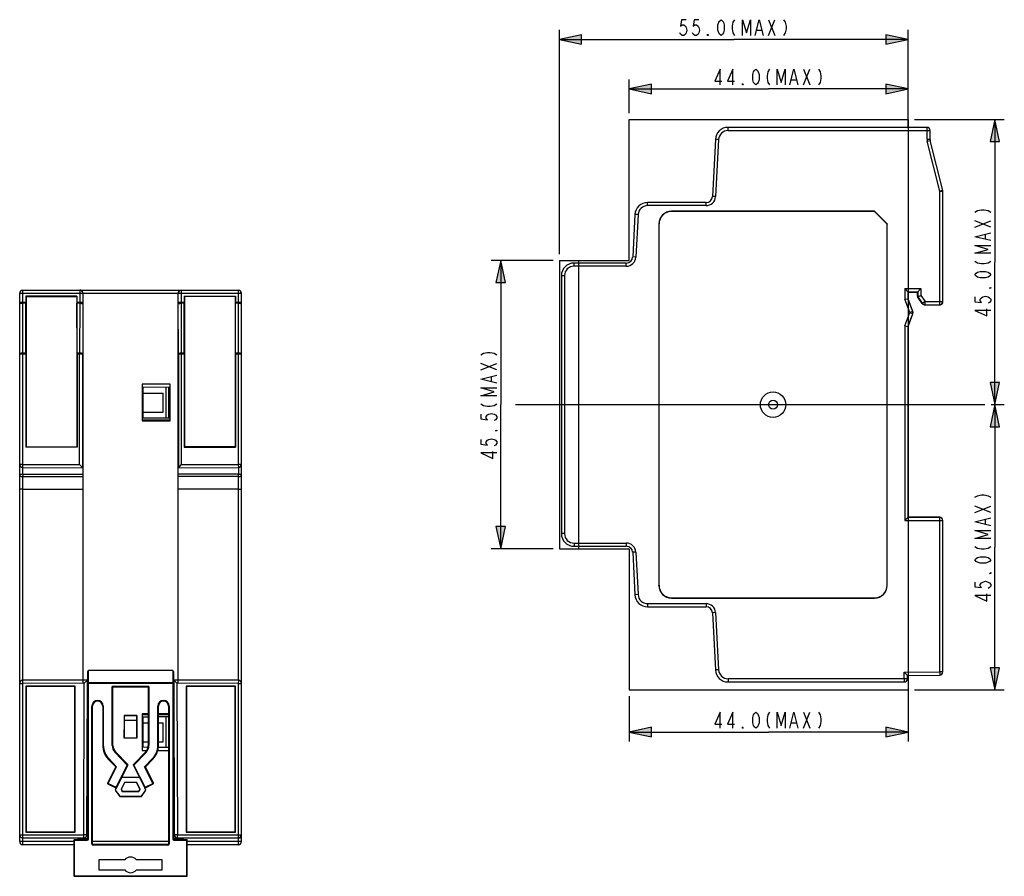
# Model space of a CAD drawing. Header units: millimetres. Extents: x 0 to 594, y 0 to 420.
# Tile 8 of 10: x 321 to 476, y 156 to 291. Entities that reach past the tile are written whole.
import ezdxf

# ---------------------------------------------------------------- set-up
doc = ezdxf.new("R2010")
doc.units = ezdxf.units.MM
doc.header["$LTSCALE"] = 32.67
doc.layers.get('0').update_dxf_attribs({"linetype": 'CONTINUOUS'})
doc.layers.add('03___PRT_ALL_CURVES', color=7, linetype='CONTINUOUS')

# ---------------------------------------------------------------- blocks, each defined once
blk = doc.blocks.new('_D2_BL2', base_point=(399.8, 230.27))
at = {"color": 2, "linetype": 'CONTINUOUS'}
for p, q in [((404.69, 253.02), (394.92, 253.02)), ((396.42, 253.02), (395.67, 249.52)), ((396.42, 253.02), (396.42, 230.27)), ((397.17, 249.52), (396.42, 253.02)), ((395.67, 249.52), (397.17, 249.52)), ((396.42, 207.52), (396.42, 230.27)), ((397.17, 211.02), (395.67, 211.02)), ((395.67, 211.02), (396.42, 207.52)), ((396.42, 207.52), (397.17, 211.02)), ((404.69, 207.52), (394.92, 207.52))]:
    blk.add_line(p, q, dxfattribs=at)
for points in [[(395.67, 249.52), (396.42, 253.02), (397.17, 249.52)], [(397.17, 211.02), (396.42, 207.52), (395.67, 211.02)]]:
    blk.add_solid(points, dxfattribs=at)
blk = doc.blocks.new('_D3_BL3', base_point=(438.69, 277.8))
at = {"color": 2, "linetype": 'CONTINUOUS'}
for p, q in [((416.69, 276.27), (416.69, 281.58)), ((460.69, 274.02), (460.69, 281.58)), ((420.19, 280.83), (416.69, 280.08)), ((416.69, 280.08), (438.69, 280.08)), ((416.69, 280.08), (420.19, 279.33)), ((420.19, 279.33), (420.19, 280.83)), ((460.69, 280.08), (438.69, 280.08)), ((457.19, 280.83), (457.19, 279.33)), ((460.69, 280.08), (457.19, 280.83)), ((457.19, 279.33), (460.69, 280.08))]:
    blk.add_line(p, q, dxfattribs=at)
for points in [[(420.19, 279.33), (416.69, 280.08), (420.19, 280.83)], [(457.19, 280.83), (460.69, 280.08), (457.19, 279.33)]]:
    blk.add_solid(points, dxfattribs=at)
blk = doc.blocks.new('_D4_BL4', base_point=(433.19, 271.71))
at = {"color": 2, "linetype": 'CONTINUOUS'}
for p, q in [((405.69, 254.02), (405.69, 289.39)), ((460.69, 274.02), (460.69, 289.39)), ((409.19, 288.64), (405.69, 287.89)), ((405.69, 287.89), (433.19, 287.89)), ((405.69, 287.89), (409.19, 287.14)), ((409.19, 287.14), (409.19, 288.64)), ((460.69, 287.89), (433.19, 287.89)), ((457.19, 288.64), (457.19, 287.14)), ((460.69, 287.89), (457.19, 288.64)), ((457.19, 287.14), (460.69, 287.89))]:
    blk.add_line(p, q, dxfattribs=at)
for points in [[(409.19, 287.14), (405.69, 287.89), (409.19, 288.64)], [(457.19, 288.64), (460.69, 287.89), (457.19, 287.14)]]:
    blk.add_solid(points, dxfattribs=at)
blk = doc.blocks.new('_D5_BL5', base_point=(438.69, 182.33))
at = {"color": 2, "linetype": 'CONTINUOUS'}
for p, q in [((460.69, 187.55), (460.69, 177.11)), ((416.69, 184.27), (416.69, 177.11)), ((420.19, 179.36), (416.69, 178.61)), ((420.19, 177.86), (420.19, 179.36)), ((457.19, 179.36), (457.19, 177.86)), ((460.69, 178.61), (457.19, 179.36)), ((416.69, 178.61), (438.69, 178.61)), ((416.69, 178.61), (420.19, 177.86)), ((460.69, 178.61), (438.69, 178.61)), ((457.19, 177.86), (460.69, 178.61))]:
    blk.add_line(p, q, dxfattribs=at)
for points in [[(420.19, 177.86), (416.69, 178.61), (420.19, 179.36)], [(457.19, 179.36), (460.69, 178.61), (457.19, 177.86)]]:
    blk.add_solid(points, dxfattribs=at)
blk = doc.blocks.new('_D6_BL6', base_point=(468.78, 252.77))
at = {"color": 2, "linetype": 'CONTINUOUS'}
for p, q in [((461.69, 275.27), (475.88, 275.27)), ((474.38, 275.27), (473.63, 271.77)), ((474.38, 275.27), (474.38, 252.77)), ((475.13, 271.77), (474.38, 275.27)), ((473.63, 271.77), (475.13, 271.77)), ((474.38, 230.27), (474.38, 252.77)), ((475.13, 233.77), (473.63, 233.77)), ((473.63, 233.77), (474.38, 230.27)), ((474.38, 230.27), (475.13, 233.77)), ((473.83, 230.27), (475.88, 230.27))]:
    blk.add_line(p, q, dxfattribs=at)
for points in [[(473.63, 271.77), (474.38, 275.27), (475.13, 271.77)], [(475.13, 233.77), (474.38, 230.27), (473.63, 233.77)]]:
    blk.add_solid(points, dxfattribs=at)
blk = doc.blocks.new('_D7_BL7', base_point=(468.78, 207.77))
at = {"color": 2, "linetype": 'CONTINUOUS'}
for p, q in [((474.38, 230.27), (473.63, 226.77)), ((473.83, 230.27), (475.88, 230.27)), ((474.38, 230.27), (474.38, 207.77)), ((475.13, 226.77), (474.38, 230.27)), ((473.63, 226.77), (475.13, 226.77)), ((474.38, 185.27), (474.38, 207.77)), ((475.13, 188.77), (473.63, 188.77)), ((473.63, 188.77), (474.38, 185.27)), ((474.38, 185.27), (475.13, 188.77)), ((461.69, 185.27), (475.88, 185.27))]:
    blk.add_line(p, q, dxfattribs=at)
for points in [[(473.63, 226.77), (474.38, 230.27), (475.13, 226.77)], [(475.13, 188.77), (474.38, 185.27), (473.63, 188.77)]]:
    blk.add_solid(points, dxfattribs=at)

msp = doc.modelspace()

# ---------------------------------------------------------------- linework, layer by layer
at = {"color": 2, "linetype": 'CONTINUOUS'}
for p, q in [((424.94, 291.01), (424.81, 289.97)), ((425.69, 291.01), (424.94, 291.01)), ((426.94, 291.01), (426.81, 289.97)), ((427.69, 291.01), (426.94, 291.01)), ((430.69, 290.18), (430.81, 290.6)), ((430.81, 290.6), (430.94, 290.8)), ((430.94, 290.8), (431.19, 291.01)), ((431.19, 291.01), (431.44, 290.8)), ((431.44, 290.8), (431.56, 290.6)), ((431.56, 290.6), (431.69, 290.18)), ((433.06, 290.6), (432.94, 289.97)), ((433.31, 291.01), (433.06, 290.6)), ((434.56, 288.51), (434.56, 291.01)), ((434.56, 291.01), (435.19, 288.93)), ((435.19, 288.93), (435.81, 291.01)), ((435.81, 291.01), (435.81, 288.51)), ((436.56, 288.51), (437.19, 291.01)), ((437.19, 291.01), (437.81, 288.51)), ((438.69, 288.51), (439.69, 291.01)), ((438.69, 291.01), (439.69, 288.51)), ((441.06, 291.01), (441.31, 290.6)), ((441.31, 290.6), (441.44, 289.97)), ((424.81, 289.97), (425.06, 290.18)), ((425.06, 290.18), (425.31, 290.18)), ((425.31, 290.18), (425.56, 289.97)), ((425.56, 289.97), (425.69, 289.76)), ((425.69, 289.76), (425.81, 289.35)), ((425.81, 289.35), (425.69, 288.93)), ((426.81, 289.97), (427.06, 290.18)), ((427.06, 290.18), (427.31, 290.18)), ((427.31, 290.18), (427.56, 289.97)), ((427.56, 289.97), (427.69, 289.76)), ((427.69, 289.76), (427.81, 289.35)), ((427.81, 289.35), (427.69, 288.93)), ((430.69, 289.35), (430.69, 290.18)), ((430.81, 288.93), (430.69, 289.35)), ((431.69, 289.35), (431.56, 288.93)), ((431.69, 290.18), (431.69, 289.35)), ((432.94, 289.97), (432.94, 289.55)), ((432.94, 289.55), (433.06, 288.93)), ((436.81, 289.35), (437.56, 289.35)), ((441.44, 289.55), (441.31, 288.93)), ((441.44, 289.97), (441.44, 289.55)), ((424.81, 288.72), (424.69, 288.93)), ((425.06, 288.51), (424.81, 288.72)), ((425.31, 288.51), (425.06, 288.51)), ((425.56, 288.72), (425.31, 288.51)), ((425.69, 288.93), (425.56, 288.72)), ((426.81, 288.72), (426.69, 288.93)), ((427.06, 288.51), (426.81, 288.72)), ((427.31, 288.51), (427.06, 288.51)), ((427.56, 288.72), (427.31, 288.51)), ((427.69, 288.93), (427.56, 288.72)), ((429.06, 288.51), (429.06, 288.72)), ((429.06, 288.72), (429.19, 288.51)), ((429.19, 288.51), (429.06, 288.51)), ((430.94, 288.72), (430.81, 288.93)), ((431.19, 288.51), (430.94, 288.72)), ((431.44, 288.72), (431.19, 288.51)), ((431.56, 288.93), (431.44, 288.72)), ((433.06, 288.93), (433.31, 288.51)), ((441.31, 288.93), (441.06, 288.51)), ((431.06, 283.21), (430.19, 281.33)), ((431.06, 280.71), (431.06, 283.21)), ((433.06, 283.21), (432.19, 281.33)), ((433.06, 280.71), (433.06, 283.21)), ((436.19, 282.37), (436.31, 282.79)), ((436.31, 282.79), (436.44, 283)), ((436.44, 283), (436.69, 283.21)), ((436.69, 283.21), (436.94, 283)), ((436.94, 283), (437.06, 282.79)), ((437.06, 282.79), (437.19, 282.37)), ((438.56, 282.79), (438.44, 282.17)), ((438.81, 283.21), (438.56, 282.79)), ((440.06, 280.71), (440.06, 283.21)), ((440.06, 283.21), (440.69, 281.12)), ((440.69, 281.12), (441.31, 283.21)), ((441.31, 283.21), (441.31, 280.71)), ((442.06, 280.71), (442.69, 283.21)), ((442.69, 283.21), (443.31, 280.71)), ((444.19, 280.71), (445.19, 283.21)), ((444.19, 283.21), (445.19, 280.71)), ((446.56, 283.21), (446.81, 282.79)), ((446.81, 282.79), (446.94, 282.17)), ((430.19, 281.33), (431.31, 281.33)), ((432.19, 281.33), (433.31, 281.33)), ((436.19, 281.54), (436.19, 282.37)), ((436.31, 281.12), (436.19, 281.54)), ((437.19, 281.54), (437.06, 281.12)), ((437.19, 282.37), (437.19, 281.54)), ((438.44, 282.17), (438.44, 281.75)), ((438.44, 281.75), (438.56, 281.12)), ((442.31, 281.54), (443.06, 281.54)), ((446.94, 281.75), (446.81, 281.12)), ((446.94, 282.17), (446.94, 281.75)), ((434.56, 280.71), (434.56, 280.92)), ((434.56, 280.92), (434.69, 280.71)), ((434.69, 280.71), (434.56, 280.71)), ((436.44, 280.92), (436.31, 281.12)), ((436.69, 280.71), (436.44, 280.92)), ((436.94, 280.92), (436.69, 280.71)), ((437.06, 281.12), (436.94, 280.92)), ((438.56, 281.12), (438.81, 280.71)), ((446.81, 281.12), (446.56, 280.71)), ((471.67, 260.9), (472.29, 261.02)), ((472.29, 261.02), (472.71, 261.02)), ((472.71, 261.02), (473.34, 260.9)), ((471.25, 260.65), (471.67, 260.9)), ((473.34, 260.9), (473.75, 260.65)), ((471.25, 258.27), (473.75, 259.27)), ((473.75, 258.27), (471.25, 259.27)), ((471.25, 256.77), (473.75, 257.4)), ((473.75, 256.15), (471.25, 256.77)), ((472.92, 256.4), (472.92, 257.15)), ((471.25, 255.4), (473.75, 255.4)), ((473.34, 254.77), (471.25, 255.4)), ((471.25, 254.15), (473.34, 254.77)), ((473.75, 254.15), (471.25, 254.15)), ((471.25, 252.9), (471.67, 252.65)), ((471.67, 252.65), (472.29, 252.52)), ((472.29, 252.52), (472.71, 252.52)), ((472.71, 252.52), (473.34, 252.65)), ((473.34, 252.65), (473.75, 252.9)), ((471.25, 250.77), (471.46, 251.02)), ((471.46, 250.52), (471.25, 250.77)), ((471.46, 251.02), (471.67, 251.15)), ((471.67, 250.4), (471.46, 250.52)), ((471.67, 251.15), (472.09, 251.27)), ((472.09, 250.27), (471.67, 250.4)), ((472.09, 251.27), (472.92, 251.27)), ((472.92, 250.27), (472.09, 250.27)), ((472.92, 251.27), (473.34, 251.15)), ((473.34, 250.4), (472.92, 250.27)), ((473.34, 251.15), (473.54, 251.02)), ((473.54, 250.52), (473.34, 250.4)), ((473.54, 251.02), (473.75, 250.77)), ((473.75, 250.77), (473.54, 250.52)), ((473.54, 248.65), (473.75, 248.77)), ((473.75, 248.65), (473.54, 248.65)), ((473.75, 248.77), (473.75, 248.65)), ((471.25, 247.27), (471.25, 246.52)), ((472.09, 246.9), (472.29, 247.15)), ((472.29, 247.15), (472.5, 247.27)), ((472.5, 247.27), (472.92, 247.4)), ((472.92, 247.4), (473.34, 247.27)), ((473.34, 247.27), (473.54, 247.15)), ((473.54, 247.15), (473.75, 246.9)), ((471.25, 246.52), (472.29, 246.4)), ((472.09, 246.65), (472.09, 246.9)), ((472.29, 246.4), (472.09, 246.65)), ((473.54, 246.4), (473.34, 246.27)), ((473.75, 246.65), (473.54, 246.4)), ((473.75, 246.9), (473.75, 246.65)), ((473.75, 245.15), (471.25, 245.15)), ((471.25, 245.15), (473.13, 244.27)), ((473.13, 244.27), (473.13, 245.4)), ((393.29, 238.15), (393.71, 238.4)), ((393.71, 238.4), (394.33, 238.52)), ((394.33, 238.52), (394.75, 238.52)), ((394.75, 238.52), (395.37, 238.4)), ((395.37, 238.4), (395.79, 238.15)), ((393.29, 235.77), (395.79, 236.77)), ((395.79, 235.77), (393.29, 236.77)), ((393.29, 234.27), (395.79, 234.9)), ((394.96, 233.9), (394.96, 234.65)), ((395.79, 233.65), (393.29, 234.27)), ((393.29, 232.9), (395.79, 232.9)), ((395.37, 232.27), (393.29, 232.9)), ((393.29, 231.65), (395.37, 232.27)), ((395.79, 231.65), (393.29, 231.65)), ((393.29, 230.4), (393.71, 230.15)), ((393.71, 230.15), (394.33, 230.02)), ((394.33, 230.02), (394.75, 230.02)), ((394.75, 230.02), (395.37, 230.15)), ((395.37, 230.15), (395.79, 230.4)), ((393.29, 228.77), (393.29, 228.02)), ((394.12, 228.4), (394.33, 228.65)), ((394.12, 228.15), (394.12, 228.4)), ((394.33, 228.65), (394.54, 228.77)), ((394.54, 228.77), (394.96, 228.9)), ((394.96, 228.9), (395.37, 228.77)), ((395.37, 228.77), (395.58, 228.65)), ((395.58, 228.65), (395.79, 228.4)), ((395.79, 228.4), (395.79, 228.15)), ((393.29, 228.02), (394.33, 227.9)), ((394.33, 227.9), (394.12, 228.15)), ((395.58, 227.9), (395.37, 227.77)), ((395.79, 228.15), (395.58, 227.9)), ((395.58, 226.15), (395.79, 226.27)), ((395.79, 226.15), (395.58, 226.15)), ((395.79, 226.27), (395.79, 226.15)), ((393.29, 224.77), (393.29, 224.02)), ((393.29, 224.02), (394.33, 223.9)), ((394.12, 224.4), (394.33, 224.65)), ((394.12, 224.15), (394.12, 224.4)), ((394.33, 223.9), (394.12, 224.15)), ((394.33, 224.65), (394.54, 224.77)), ((394.54, 224.77), (394.96, 224.9)), ((394.96, 224.9), (395.37, 224.77)), ((395.37, 224.77), (395.58, 224.65)), ((395.58, 223.9), (395.37, 223.77)), ((395.58, 224.65), (395.79, 224.4)), ((395.79, 224.15), (395.58, 223.9)), ((395.79, 224.4), (395.79, 224.15)), ((395.79, 222.65), (393.29, 222.65)), ((393.29, 222.65), (395.17, 221.77)), ((395.17, 221.77), (395.17, 222.9)), ((471.67, 215.9), (472.29, 216.02)), ((472.29, 216.02), (472.71, 216.02)), ((472.71, 216.02), (473.34, 215.9)), ((471.25, 215.65), (471.67, 215.9)), ((473.34, 215.9), (473.75, 215.65)), ((471.25, 213.27), (473.75, 214.27)), ((473.75, 213.27), (471.25, 214.27)), ((471.25, 211.77), (473.75, 212.4)), ((473.75, 211.15), (471.25, 211.77)), ((472.92, 211.4), (472.92, 212.15)), ((471.25, 210.4), (473.75, 210.4)), ((473.34, 209.77), (471.25, 210.4)), ((471.25, 209.15), (473.34, 209.77)), ((473.75, 209.15), (471.25, 209.15)), ((471.25, 207.9), (471.67, 207.65)), ((471.67, 207.65), (472.29, 207.52)), ((472.29, 207.52), (472.71, 207.52)), ((472.71, 207.52), (473.34, 207.65)), ((473.34, 207.65), (473.75, 207.9)), ((471.25, 205.77), (471.46, 206.02)), ((471.46, 205.52), (471.25, 205.77)), ((471.46, 206.02), (471.67, 206.15)), ((471.67, 205.4), (471.46, 205.52)), ((471.67, 206.15), (472.09, 206.27)), ((472.09, 205.27), (471.67, 205.4)), ((472.09, 206.27), (472.92, 206.27)), ((472.92, 205.27), (472.09, 205.27)), ((472.92, 206.27), (473.34, 206.15)), ((473.34, 205.4), (472.92, 205.27)), ((473.34, 206.15), (473.54, 206.02)), ((473.54, 205.52), (473.34, 205.4)), ((473.54, 206.02), (473.75, 205.77)), ((473.75, 205.77), (473.54, 205.52)), ((473.54, 203.65), (473.75, 203.77)), ((473.75, 203.65), (473.54, 203.65)), ((473.75, 203.77), (473.75, 203.65)), ((471.25, 202.27), (471.25, 201.52)), ((472.09, 201.9), (472.29, 202.15)), ((472.29, 202.15), (472.5, 202.27)), ((472.5, 202.27), (472.92, 202.4)), ((472.92, 202.4), (473.34, 202.27)), ((473.34, 202.27), (473.54, 202.15)), ((473.54, 202.15), (473.75, 201.9)), ((471.25, 201.52), (472.29, 201.4)), ((472.09, 201.65), (472.09, 201.9)), ((472.29, 201.4), (472.09, 201.65)), ((473.54, 201.4), (473.34, 201.27)), ((473.75, 201.65), (473.54, 201.4)), ((473.75, 201.9), (473.75, 201.65)), ((473.75, 200.15), (471.25, 200.15)), ((471.25, 200.15), (473.13, 199.27)), ((473.13, 199.27), (473.13, 200.4)), ((431.06, 181.74), (430.19, 179.86)), ((431.06, 179.24), (431.06, 181.74)), ((433.06, 181.74), (432.19, 179.86)), ((433.06, 179.24), (433.06, 181.74)), ((436.19, 180.91), (436.31, 181.32)), ((436.19, 180.07), (436.19, 180.91)), ((436.31, 181.32), (436.44, 181.53)), ((436.44, 181.53), (436.69, 181.74)), ((436.69, 181.74), (436.94, 181.53)), ((436.94, 181.53), (437.06, 181.32)), ((437.06, 181.32), (437.19, 180.91)), ((437.19, 180.91), (437.19, 180.07)), ((438.56, 181.32), (438.44, 180.7)), ((438.44, 180.7), (438.44, 180.28)), ((438.44, 180.28), (438.56, 179.66)), ((438.81, 181.74), (438.56, 181.32)), ((440.06, 179.24), (440.06, 181.74)), ((440.06, 181.74), (440.69, 179.66)), ((440.69, 179.66), (441.31, 181.74)), ((441.31, 181.74), (441.31, 179.24)), ((442.06, 179.24), (442.69, 181.74)), ((442.69, 181.74), (443.31, 179.24)), ((444.19, 181.74), (445.19, 179.24)), ((444.19, 179.24), (445.19, 181.74)), ((446.56, 181.74), (446.81, 181.32)), ((446.81, 181.32), (446.94, 180.7)), ((446.94, 180.28), (446.81, 179.66)), ((446.94, 180.7), (446.94, 180.28)), ((430.19, 179.86), (431.31, 179.86)), ((432.19, 179.86), (433.31, 179.86)), ((434.56, 179.45), (434.69, 179.24)), ((434.56, 179.24), (434.56, 179.45)), ((434.69, 179.24), (434.56, 179.24)), ((436.31, 179.66), (436.19, 180.07)), ((436.44, 179.45), (436.31, 179.66)), ((436.69, 179.24), (436.44, 179.45)), ((436.94, 179.45), (436.69, 179.24)), ((437.06, 179.66), (436.94, 179.45)), ((437.19, 180.07), (437.06, 179.66)), ((438.56, 179.66), (438.81, 179.24)), ((442.31, 180.07), (443.06, 180.07)), ((446.81, 179.66), (446.56, 179.24))]:
    msp.add_line(p, q, dxfattribs=at)
at = {"color": 7, "linetype": 'CONTINUOUS'}
for p, q in [((463.69, 274.02), (432.29, 274.02)), ((432.29, 273.52), (432.29, 274.02)), ((432.29, 273.52), (464.19, 273.52)), ((463.69, 272.09), (463.69, 274.02)), ((464.19, 272.09), (464.19, 273.52)), ((430.29, 272.13), (429.82, 263.12)), ((430.79, 272.1), (430.29, 272.13)), ((430.79, 272.1), (430.32, 263.1)), ((464.19, 272.09), (463.69, 272.09)), ((463.72, 271.84), (464.2, 271.96)), ((466.17, 264.08), (464.2, 271.96)), ((465.69, 263.96), (463.72, 271.84)), ((430.32, 263.1), (429.82, 263.12)), ((466.17, 264.08), (465.69, 263.96)), ((465.69, 263.96), (466.19, 263.96)), ((465.69, 246), (465.69, 263.96)), ((466.19, 246.51), (466.19, 263.96)), ((428.82, 262.17), (419.59, 262.17)), ((419.59, 261.67), (419.59, 262.17)), ((428.82, 261.67), (419.59, 261.67)), ((428.82, 261.67), (428.82, 262.17)), ((417.59, 260.28), (417.24, 253.57)), ((418.09, 260.25), (417.59, 260.28)), ((418.09, 260.25), (417.74, 253.55)), ((455.4, 260.79), (423.36, 260.79)), ((423.36, 260.79), (423.38, 260.77)), ((455.38, 260.77), (423.38, 260.77)), ((455.4, 260.79), (455.38, 260.77)), ((457.39, 258.77), (455.38, 260.77)), ((455.4, 260.79), (457.41, 258.78)), ((421.37, 258.8), (421.37, 201.75)), ((421.37, 258.8), (421.39, 258.78)), ((421.39, 258.78), (421.39, 201.77)), ((457.41, 258.78), (457.39, 258.77)), ((457.39, 201.77), (457.39, 258.77)), ((457.41, 201.75), (457.41, 258.78)), ((417.74, 253.55), (417.24, 253.57)), ((416.24, 252.62), (407.99, 252.62)), ((407.99, 252.12), (407.99, 252.62)), ((416.24, 252.12), (407.99, 252.12)), ((416.24, 252.12), (416.24, 252.62)), ((406.49, 250.62), (405.99, 250.62)), ((405.99, 250.62), (405.99, 209.92)), ((406.49, 250.62), (406.49, 209.92)), ((460.16, 248.58), (462.72, 248.58)), ((460.16, 248.58), (460.69, 248.04)), ((460.16, 248.58), (460.16, 246.9)), ((462.19, 248.04), (462.72, 248.58)), ((462.72, 248.58), (462.72, 247.47)), ((320.52, 161.34), (320.52, 247.84)), ((320.52, 247.84), (355.52, 247.84)), ((321.02, 220.85), (321.02, 248.34)), ((321.02, 248.34), (355.02, 248.34)), ((321.49, 247.37), (321.49, 246.4)), ((329.55, 247.37), (321.49, 247.37)), ((321.49, 247.37), (321.52, 247.34)), ((321.52, 247.34), (321.52, 223.62)), ((321.52, 247.34), (329.52, 247.34)), ((329.55, 247.37), (329.52, 247.34)), ((329.52, 247.34), (329.52, 223.62)), ((329.55, 247.37), (329.55, 246.4)), ((330, 248.34), (330, 246.4)), ((330.5, 247.84), (330.49, 247.91)), ((330.5, 247.84), (330.5, 246.4)), ((330.52, 186.82), (330.52, 247.84)), ((345.52, 186.82), (345.52, 247.84)), ((345.55, 246.4), (345.55, 247.84)), ((346.05, 246.4), (346.05, 248.34)), ((346.49, 247.37), (354.55, 247.37)), ((346.49, 247.37), (346.49, 246.4)), ((346.49, 247.37), (346.52, 247.34)), ((354.52, 247.34), (346.52, 247.34)), ((346.52, 247.34), (346.52, 223.62)), ((354.55, 247.37), (354.52, 247.34)), ((354.52, 247.34), (354.52, 223.62)), ((354.55, 247.37), (354.55, 246.4)), ((355.02, 248.34), (355.02, 220.85)), ((355.52, 161.34), (355.52, 247.84)), ((460.66, 248.08), (462.22, 248.08)), ((460.66, 248.08), (460.66, 246.99)), ((460.69, 248.04), (462.19, 248.04)), ((460.69, 246.99), (460.69, 248.04)), ((462.19, 247.37), (462.19, 248.04)), ((462.19, 247.37), (462.22, 247.38)), ((462.22, 248.08), (462.22, 247.38)), ((462.22, 247.38), (462.72, 247.47)), ((462.22, 247.25), (462.26, 247.26)), ((462.94, 246.22), (462.22, 247.25)), ((462.26, 247.26), (462.72, 247.47)), ((462.26, 247.26), (462.96, 246.25)), ((462.72, 247.47), (463.37, 246.54)), ((321.49, 246.4), (320.52, 246.4)), ((321.49, 246.28), (321.02, 246.28)), ((321.48, 238.4), (321.49, 246.28)), ((330.5, 246.4), (329.55, 246.4)), ((329.57, 238.4), (329.55, 246.28)), ((330, 246.28), (329.55, 246.28)), ((330, 246.28), (329.98, 238.4)), ((330.5, 246.16), (330.48, 238.28)), ((346.49, 246.4), (345.55, 246.4)), ((345.57, 238.28), (345.55, 246.16)), ((346.49, 246.28), (346.05, 246.28)), ((346.07, 238.4), (346.05, 246.28)), ((346.48, 238.4), (346.49, 246.28)), ((355.52, 246.4), (354.55, 246.4)), ((355.02, 246.28), (354.55, 246.28)), ((354.57, 238.4), (354.55, 246.28)), ((460.16, 246.9), (460.69, 246.99)), ((460.97, 244.79), (460.16, 246.9)), ((461.43, 244.97), (460.66, 246.99)), ((461.47, 244.97), (460.69, 246.99)), ((462.96, 246.25), (462.94, 246.22)), ((463.37, 246.54), (462.96, 246.25)), ((463.33, 246.04), (463.37, 246.04)), ((463.36, 246.02), (463.35, 246)), ((463.35, 246), (465.69, 246)), ((463.37, 246.54), (466.19, 246.54)), ((463.37, 246.04), (463.37, 246.54)), ((463.37, 246.04), (465.69, 246.04)), ((460.16, 242.69), (460.97, 244.79)), ((460.66, 242.6), (461.43, 244.61)), ((460.69, 242.59), (461.47, 244.61)), ((461.43, 244.97), (460.97, 244.79)), ((460.97, 244.79), (461.43, 244.61)), ((461.43, 244.97), (461.47, 244.97)), ((461.43, 244.61), (461.47, 244.61)), ((460.16, 242.69), (460.69, 242.59)), ((460.16, 242.69), (460.16, 211.97)), ((460.66, 242.6), (460.66, 212.47)), ((460.69, 212.5), (460.69, 242.59)), ((320.52, 238.28), (321.48, 238.28)), ((321.48, 238.4), (321.02, 238.4)), ((321.48, 238.28), (321.48, 223.57)), ((329.98, 238.4), (329.57, 238.4)), ((329.57, 238.28), (329.57, 223.57)), ((329.57, 238.28), (330.48, 238.28)), ((329.98, 220.82), (329.98, 238.4)), ((330.48, 220.32), (330.48, 238.28)), ((345.57, 238.28), (346.48, 238.28)), ((345.57, 238.28), (345.57, 220.32)), ((346.48, 238.4), (346.07, 238.4)), ((346.07, 220.82), (346.07, 238.4)), ((346.48, 238.28), (346.48, 223.57)), ((355.02, 238.4), (354.57, 238.4)), ((354.57, 238.28), (355.52, 238.28)), ((354.57, 238.28), (354.57, 223.57)), ((344.26, 233.48), (339.86, 233.48)), ((339.86, 233.48), (339.86, 227.7)), ((344.26, 227.7), (344.26, 233.48)), ((344.26, 233.01), (340.02, 232.97)), ((340.02, 228.21), (340.02, 232.97)), ((340.02, 232.09), (343.15, 232.09)), ((343.15, 229.09), (343.15, 232.09)), ((343.56, 233), (343.56, 228.18)), ((344.02, 233.01), (344.02, 228.17)), ((344.15, 233.01), (344.15, 228.17)), ((340.02, 229.09), (343.15, 229.09)), ((339.86, 227.86), (344.26, 227.88)), ((339.86, 227.7), (344.26, 227.7)), ((340.02, 228.21), (344.26, 228.17)), ((321.52, 223.62), (321.48, 223.57)), ((329.57, 223.57), (321.48, 223.57)), ((321.52, 223.62), (329.52, 223.62)), ((329.52, 223.62), (329.57, 223.57)), ((330.52, 222.36), (330.51, 222.36)), ((330.51, 221.68), (330.51, 222.36)), ((345.52, 222.36), (345.54, 222.36)), ((345.54, 221.68), (345.54, 222.36)), ((346.52, 223.62), (346.48, 223.57)), ((346.48, 223.57), (354.57, 223.57)), ((354.52, 223.62), (346.52, 223.62)), ((354.52, 223.62), (354.57, 223.57)), ((321.02, 220.85), (320.52, 220.85)), ((321.02, 220.85), (329.98, 220.82)), ((321.02, 220.35), (321.02, 220.85)), ((330.39, 220.41), (329.98, 220.82)), ((330.5, 220.54), (330.51, 221.57)), ((330.51, 221.31), (330.52, 221.31)), ((345.54, 221.31), (345.52, 221.31)), ((345.54, 221.57), (345.54, 220.54)), ((345.66, 220.41), (346.07, 220.82)), ((346.07, 220.82), (355.02, 220.85)), ((355.52, 220.85), (355.02, 220.85)), ((355.02, 220.85), (355.03, 220.35)), ((321.02, 220.35), (330.5, 220.32)), ((321.02, 219.29), (321.02, 220.35)), ((321.02, 219.29), (330.52, 219.29)), ((355.03, 219.29), (345.52, 219.29)), ((345.55, 220.32), (355.03, 220.35)), ((355.03, 220.35), (355.03, 219.29)), ((321.02, 218.93), (330.52, 218.93)), ((321.02, 186.79), (321.02, 218.93)), ((355.03, 218.93), (345.52, 218.93)), ((355.03, 186.79), (355.03, 218.93)), ((321.02, 216.92), (330.52, 216.91)), ((355.03, 216.92), (345.52, 216.91)), ((460.69, 212.5), (460.16, 211.97)), ((460.16, 211.97), (466.19, 211.97)), ((465.69, 212.47), (460.66, 212.47)), ((465.69, 212.5), (460.69, 212.5)), ((462.19, 212.5), (462.19, 212.5)), ((465.69, 188.1), (465.69, 212.5)), ((465.73, 212.47), (465.69, 212.47)), ((466.19, 188.1), (466.19, 212)), ((406.49, 209.92), (405.99, 209.92)), ((407.99, 208.42), (416.24, 208.42)), ((407.99, 208.42), (407.99, 207.92)), ((416.24, 208.42), (416.24, 207.92)), ((407.99, 207.92), (416.24, 207.92)), ((417.74, 207), (417.24, 206.98)), ((417.24, 206.98), (417.59, 200.27)), ((417.74, 207), (418.09, 200.3)), ((421.37, 201.75), (421.39, 201.77)), ((457.41, 201.75), (457.39, 201.77)), ((418.09, 200.3), (417.59, 200.27)), ((419.59, 198.87), (428.82, 198.87)), ((419.59, 198.87), (419.59, 198.37)), ((423.36, 199.76), (423.38, 199.77)), ((423.36, 199.76), (455.41, 199.76)), ((423.38, 199.77), (455.4, 199.77)), ((428.82, 198.87), (428.82, 198.37)), ((455.41, 199.76), (455.4, 199.77)), ((419.59, 198.37), (428.82, 198.37)), ((430.32, 197.45), (429.82, 197.43)), ((429.82, 197.43), (430.29, 188.42)), ((430.32, 197.45), (430.79, 188.45)), ((331.27, 161.75), (331.27, 188.18)), ((344.67, 188.31), (331.37, 188.31)), ((331.37, 161.75), (331.37, 188.31)), ((344.67, 188.31), (344.67, 161.75)), ((344.77, 188.18), (344.77, 161.75)), ((430.79, 188.45), (430.29, 188.42)), ((460.1, 188.05), (465.69, 188.1)), ((460.6, 187.55), (460.1, 188.05)), ((460.1, 187.02), (460.1, 188.05)), ((466.19, 188.1), (465.69, 188.1)), ((465.69, 188.1), (465.69, 187.6)), ((330.52, 186.82), (321.02, 186.79)), ((321.02, 186.29), (321.02, 186.79)), ((331.22, 186.82), (330.52, 186.82)), ((330.52, 186.32), (330.52, 186.82)), ((330.52, 186.78), (330.52, 186.82)), ((331.22, 186.82), (330.72, 186.32)), ((331.14, 162.38), (331.22, 186.82)), ((331.27, 186.89), (331.21, 186.83)), ((344.83, 186.83), (344.77, 186.89)), ((345.52, 186.82), (344.82, 186.82)), ((344.82, 186.82), (345.33, 186.32)), ((344.82, 186.82), (344.91, 162.38)), ((355.03, 186.79), (345.52, 186.82)), ((345.52, 186.32), (345.52, 186.82)), ((345.52, 186.78), (345.52, 186.82)), ((355.03, 186.79), (355.02, 186.29)), ((460.6, 187.02), (432.29, 187.02)), ((432.29, 187.02), (432.29, 186.52)), ((432.29, 186.52), (460.1, 186.52)), ((460.1, 187.02), (460.1, 186.52)), ((460.6, 187.55), (465.69, 187.6)), ((460.6, 187.02), (460.6, 187.55)), ((320.52, 186.29), (321.02, 186.29)), ((330.52, 186.32), (321.02, 186.29)), ((321.02, 160.84), (321.02, 186.29)), ((329.27, 185.87), (321.48, 185.87)), ((321.48, 185.87), (321.52, 185.82)), ((321.48, 185.87), (321.48, 162.82)), ((329.22, 185.82), (321.52, 185.82)), ((321.52, 185.82), (321.52, 162.87)), ((329.27, 185.87), (329.22, 185.82)), ((329.22, 162.87), (329.22, 185.82)), ((329.27, 162.82), (329.27, 185.87)), ((330.72, 186.32), (330.52, 186.32)), ((330.64, 162.41), (330.72, 186.32)), ((331.27, 186.32), (344.77, 186.32)), ((344.67, 186.38), (331.37, 186.38)), ((340.92, 185.79), (335.12, 185.79)), ((335.22, 185.69), (335.12, 185.79)), ((335.12, 176.51), (335.12, 185.79)), ((340.82, 185.69), (335.22, 185.69)), ((335.22, 176.51), (335.22, 185.69)), ((340.92, 185.79), (340.82, 185.69)), ((340.82, 185.69), (340.82, 176.51)), ((340.92, 185.79), (340.92, 176.51)), ((345.52, 186.32), (345.33, 186.32)), ((345.33, 186.32), (345.41, 162.41)), ((355.02, 186.29), (345.52, 186.32)), ((354.57, 185.87), (346.78, 185.87)), ((346.78, 185.87), (346.82, 185.82)), ((346.78, 185.87), (346.78, 162.82)), ((354.52, 185.82), (346.82, 185.82)), ((346.82, 185.82), (346.82, 162.87)), ((354.57, 185.87), (354.52, 185.82)), ((354.52, 162.87), (354.52, 185.82)), ((354.57, 162.82), (354.57, 185.87)), ((355.02, 186.29), (355.52, 186.29)), ((355.02, 186.29), (355.02, 160.84)), ((331.92, 182.69), (332.02, 182.69)), ((331.92, 160.95), (331.92, 182.69)), ((332.02, 160.95), (332.02, 182.69)), ((333.72, 182.69), (333.62, 182.69)), ((333.62, 182.69), (333.62, 176.51)), ((333.72, 182.69), (333.72, 176.51)), ((342.32, 182.69), (342.42, 182.69)), ((342.32, 176.51), (342.32, 182.69)), ((342.42, 176.51), (342.42, 182.69)), ((344.12, 182.69), (344.02, 182.69)), ((344.02, 182.69), (344.02, 160.95)), ((344.12, 182.69), (344.12, 160.95)), ((339.02, 181.21), (337.02, 181.21)), ((337.04, 181.19), (337.02, 181.21)), ((337.02, 181.21), (337.02, 177.66)), ((337.02, 177.66), (337.04, 180.41)), ((339.01, 181.19), (337.04, 181.19)), ((337.04, 180.41), (337.04, 181.19)), ((339.01, 180.41), (337.04, 180.41)), ((339.01, 181.19), (339.02, 181.21)), ((339.01, 180.41), (339.01, 181.19)), ((339.02, 177.66), (339.01, 180.41)), ((339.02, 181.21), (339.02, 177.66)), ((339.86, 181.48), (339.85, 175.7)), ((340.82, 181.32), (339.85, 181.32)), ((340.82, 181.48), (339.86, 181.48)), ((340.82, 180.98), (340.02, 180.97)), ((340.02, 176.21), (340.02, 180.97)), ((344.02, 181.48), (342.42, 181.48)), ((344.02, 181.3), (342.42, 181.31)), ((344.02, 181.01), (342.42, 180.99)), ((343.56, 181), (343.56, 176.18)), ((340.02, 180.09), (340.82, 180.09)), ((342.42, 180.09), (343.15, 180.09)), ((343.15, 177.09), (343.15, 180.09)), ((339.02, 177.66), (337.02, 177.66)), ((333.72, 176.51), (333.62, 176.51)), ((335.12, 176.51), (335.22, 176.51)), ((339.85, 175.7), (340.58, 175.7)), ((340.02, 177.09), (340.82, 177.09)), ((340.79, 176.2), (340.02, 176.21)), ((340.92, 176.51), (340.82, 176.51)), ((342.3, 175.7), (344.02, 175.7)), ((342.32, 176.51), (342.42, 176.51)), ((344.02, 176.17), (342.39, 176.19)), ((342.42, 177.09), (343.15, 177.09)), ((334.57, 174.43), (334.5, 174.36)), ((334.5, 174.36), (335.69, 173.13)), ((334.57, 174.43), (335.81, 173.14)), ((335.57, 175.4), (335.65, 175.47)), ((337.5, 173.41), (335.57, 175.4)), ((337.57, 173.47), (335.65, 175.47)), ((340.4, 175.47), (338.47, 173.47)), ((340.47, 175.4), (338.54, 173.41)), ((340.24, 173.14), (341.48, 174.43)), ((340.36, 173.13), (341.55, 174.36)), ((340.47, 175.4), (340.4, 175.47)), ((341.48, 174.43), (341.55, 174.36)), ((335.69, 173.13), (334.4, 170.56)), ((334.45, 170.42), (335.81, 173.14)), ((335.69, 173.13), (335.81, 173.14)), ((335.7, 169.8), (337.5, 173.41)), ((335.83, 169.84), (337.59, 173.36)), ((337.57, 173.47), (337.5, 173.41)), ((337.5, 173.41), (337.59, 173.36)), ((338.46, 173.36), (338.54, 173.41)), ((338.46, 173.36), (340.22, 169.84)), ((338.54, 173.41), (338.47, 173.47)), ((340.35, 169.8), (338.54, 173.41)), ((340.36, 173.13), (340.24, 173.14)), ((341.6, 170.42), (340.24, 173.14)), ((341.65, 170.56), (340.36, 173.13)), ((339.41, 171.45), (336.63, 171.45)), ((339.41, 171.46), (336.64, 171.46)), ((334.4, 170.56), (335.83, 169.84)), ((334.45, 170.42), (335.7, 169.8)), ((335.76, 169.79), (335.6, 169.46)), ((335.6, 169.46), (335.61, 169.46)), ((335.6, 169.46), (336.3, 168.46)), ((335.77, 169.79), (335.61, 169.46)), ((335.61, 169.46), (336.3, 168.47)), ((337.07, 170.67), (336.51, 169.53)), ((336.51, 169.53), (336.71, 169.24)), ((336.51, 169.53), (336.52, 169.53)), ((337.07, 170.66), (336.52, 169.53)), ((336.52, 169.53), (336.71, 169.26)), ((338.98, 170.67), (337.07, 170.67)), ((337.07, 170.67), (337.07, 170.66)), ((338.97, 170.66), (337.07, 170.66)), ((338.98, 170.67), (338.97, 170.66)), ((339.52, 169.53), (338.97, 170.66)), ((339.54, 169.53), (338.98, 170.67)), ((339.33, 169.26), (339.52, 169.53)), ((339.34, 169.24), (339.54, 169.53)), ((339.54, 169.53), (339.52, 169.53)), ((339.74, 168.47), (340.44, 169.46)), ((339.75, 168.46), (340.45, 169.46)), ((340.22, 169.84), (341.65, 170.56)), ((340.44, 169.46), (340.27, 169.79)), ((340.45, 169.46), (340.29, 169.79)), ((340.35, 169.8), (341.6, 170.42)), ((340.45, 169.46), (340.44, 169.46)), ((336.3, 168.47), (339.74, 168.47)), ((336.3, 168.46), (336.3, 168.47)), ((336.3, 168.46), (339.75, 168.46)), ((336.71, 169.26), (339.33, 169.26)), ((336.71, 169.24), (336.71, 169.26)), ((336.71, 169.24), (339.34, 169.24)), ((339.34, 169.24), (339.33, 169.26)), ((339.75, 168.46), (339.74, 168.47)), ((320.52, 162.41), (330.64, 162.41)), ((320.96, 161.92), (321.02, 161.91)), ((321.02, 161.91), (330.64, 161.91)), ((329.64, 161.87), (321.02, 161.87)), ((321.48, 162.82), (321.52, 162.87)), ((321.48, 162.82), (329.27, 162.82)), ((321.52, 162.87), (329.22, 162.87)), ((329.17, 161.65), (331.17, 161.65)), ((329.17, 155.85), (329.17, 161.65)), ((329.27, 162.82), (329.22, 162.87)), ((329.64, 161.89), (330.64, 161.89)), ((330.32, 161.89), (330.32, 161.75)), ((331.37, 161.75), (330.32, 161.75)), ((330.42, 161.65), (330.42, 161.89)), ((331.14, 162.41), (330.64, 162.41)), ((330.64, 161.89), (330.64, 162.41)), ((331.17, 161.65), (331.17, 161.55)), ((345.72, 161.75), (344.67, 161.75)), ((344.87, 161.65), (346.87, 161.65)), ((344.87, 161.55), (344.87, 161.65)), ((345.41, 162.41), (344.91, 162.41)), ((345.34, 161.92), (345.41, 161.91)), ((345.41, 162.41), (355.52, 162.41)), ((345.41, 161.89), (345.41, 162.41)), ((345.41, 161.91), (355.02, 161.91)), ((345.41, 161.89), (346.41, 161.89)), ((345.62, 161.65), (345.62, 161.89)), ((345.72, 161.75), (345.72, 161.89)), ((355.02, 161.87), (346.41, 161.87)), ((346.78, 162.82), (346.82, 162.87)), ((346.78, 162.82), (354.57, 162.82)), ((346.82, 162.87), (354.52, 162.87)), ((346.87, 155.85), (346.87, 161.65)), ((354.57, 162.82), (354.52, 162.87)), ((329.07, 161.34), (321.02, 161.34)), ((329.07, 160.84), (321.02, 160.84)), ((329.07, 161.55), (331.17, 161.55)), ((329.07, 161.55), (329.07, 155.95)), ((332.02, 160.95), (331.92, 160.95)), ((344.02, 161.34), (332.02, 161.34)), ((343.92, 160.85), (332.12, 160.85)), ((332.12, 160.75), (332.12, 160.85)), ((343.92, 160.75), (332.12, 160.75)), ((343.92, 160.85), (343.92, 160.75)), ((344.12, 160.95), (344.02, 160.95)), ((344.87, 161.55), (346.97, 161.55)), ((346.97, 155.95), (346.97, 161.55)), ((355.02, 161.34), (346.97, 161.34)), ((355.02, 160.84), (346.97, 160.84)), ((337.1, 158.45), (333.03, 158.45)), ((333.03, 158.45), (333.03, 156.85)), ((343.02, 158.45), (338.95, 158.45)), ((343.02, 156.85), (343.02, 158.45)), ((329.07, 155.95), (346.97, 155.95)), ((329.17, 155.85), (346.87, 155.85)), ((333.03, 156.85), (337.1, 156.85)), ((338.95, 156.85), (343.02, 156.85))]:
    msp.add_line(p, q, dxfattribs=at)
for radius in [2, 0.692]:
    msp.add_circle((439.39, 230.27), radius, dxfattribs=at)
for centre, radius, start, end in [((432.29, 272.02), 2, 90, 177), ((432.29, 272.02), 1.5, 90, 177), ((463.69, 273.52), 0.5, 0, 90), ((464.69, 272.09), 1, 180, 194.0362), ((464.69, 272.09), 0.5, 180, 194.0362), ((428.82, 263.17), 1, 270, 357), ((428.82, 263.17), 1.5, 270, 357), ((465.69, 263.96), 0.5, 0, 14.0362), ((419.59, 260.17), 2, 90, 177), ((419.59, 260.17), 1.5, 90, 177), ((416.24, 253.62), 1, 270, 357), ((416.24, 253.62), 1.5, 270, 357), ((407.99, 250.62), 2, 90, 180), ((407.99, 250.62), 1.5, 90, 180), ((321.02, 247.84), 0.5, 90, 180), ((346.05, 247.84), 0.5, 90.0011, 180.0011), ((355.02, 247.84), 0.5, 0, 90), ((302.19, 246.4), 27.81, 359.752, 0.0018), ((219.83, 246.4), 110.66, 359.8757, 0.0012), ((456.21, 246.4), 110.66, 179.9988, 180.1243), ((373.86, 246.4), 27.81, 179.9982, 180.248), ((463.37, 246.54), 0.504, 214.9344, 233.1359), ((465.69, 246.54), 0.5, 269.9998, 359.9998), ((460.97, 244.79), 0.5, 338.8729, 21.1271), ((321.02, 220.85), 0.5, 180, 269.8), ((355.02, 220.85), 0.5, 270.2, 360), ((449.06, 219.11), 128.04, 179.9194, 180.0806), ((226.99, 219.11), 128.04, 359.9194, 0.0806), ((465.69, 212), 0.5, 0.0001, 90), ((465.69, 211.97), 0.5, 3.6908, 85.2231), ((465.7, 211.97), 0.493, 0.0067, 3.7584), ((407.99, 209.92), 2, 180, 270), ((407.99, 209.92), 1.5, 180, 270), ((416.24, 206.92), 1.5, 3, 90), ((416.24, 206.92), 1, 3, 90), ((419.59, 200.37), 2, 183, 270), ((419.59, 200.37), 1.5, 183, 270), ((428.82, 197.37), 1.5, 3, 90), ((428.82, 197.37), 1, 3, 90), ((432.29, 188.52), 2, 183, 270), ((432.29, 188.52), 1.5, 183, 270), ((465.69, 188.1), 0.5, 270.5, 360), ((321.02, 186.29), 0.5, 90.2, 180), ((355.02, 186.29), 0.5, 0, 89.8), ((460.1, 187.02), 0.5, 270, 359.8), ((332.82, 182.69), 0.9, 0, 180), ((332.82, 182.69), 0.8, 0, 180), ((343.22, 182.69), 0.9, 0, 180), ((343.22, 182.69), 0.8, 0, 180), ((336.72, 176.51), 3.1, 180, 224.049), ((336.72, 176.51), 3, 180, 224.049), ((336.72, 176.51), 1.6, 180, 224.049), ((336.72, 176.51), 1.5, 180, 224.049), ((339.32, 176.51), 1.5, 315.951, 360), ((339.32, 176.51), 1.6, 315.951, 360), ((339.32, 176.51), 3, 315.951, 360), ((339.32, 176.51), 3.1, 315.951, 360), ((337.5, 173.41), 0.1, 333.4349, 44.049), ((338.54, 173.41), 0.1, 135.951, 206.5651), ((334.49, 170.51), 0.1, 153.4349, 243.4349), ((335.74, 169.88), 0.1, 243.4349, 333.4349), ((340.31, 169.88), 0.1, 206.5651, 296.5651), ((341.56, 170.51), 0.1, 296.5651, 26.5651), ((321.02, 162.41), 0.495, 180.014, 185.5277), ((329.17, 161.55), 0.1, 90, 180), ((330.22, 161.75), 0.1, 270, 360), ((330.64, 162.41), 0.5, 269.9989, 359.7989), ((330.64, 162.39), 0.5, 269.7054, 277.3006), ((331.17, 161.75), 0.2, 270, 360), ((331.17, 161.75), 0.1, 270, 360), ((344.87, 161.75), 0.2, 180, 270), ((344.87, 161.75), 0.1, 180, 270), ((345.4, 162.41), 0.492, 180.2049, 183.3786), ((345.41, 162.38), 0.496, 207.3967, 227.5361), ((345.41, 162.39), 0.496, 227.5384, 248.2737), ((345.41, 162.39), 0.5, 248.2982, 262.6408), ((345.41, 162.39), 0.5, 262.6721, 270.2946), ((345.82, 161.75), 0.1, 180, 270), ((346.87, 161.55), 0.1, 0, 90), ((355.02, 162.41), 0.5, 269.9989, 359.9989), ((355.03, 162.37), 0.493, 345.8459, 359.9762), ((321.02, 161.34), 0.5, 180, 270), ((332.12, 160.95), 0.2, 180, 270), ((332.12, 160.95), 0.1, 180, 270), ((343.92, 160.95), 0.2, 270, 360), ((343.92, 160.95), 0.1, 270, 360), ((355.02, 161.34), 0.5, 270, 360), ((338.02, 157.65), 1.23, 40.7728, 139.2272), ((329.17, 155.95), 0.1, 180, 270), ((338.02, 157.65), 1.23, 220.7728, 319.2272), ((346.87, 155.95), 0.1, 270, 360)]:
    msp.add_arc(centre, radius, start, end, dxfattribs=at)
for centre, major_axis, ratio, start_param, end_param in [((423.38, 258.78), (1.42, -1.42), 0.992433, 2.359993, 3.923193), ((423.4, 258.77), (1.42, -1.42), 0.992433, 2.359993, 3.923193), ((462.39, 247.37), (0.197, 0.035), 0.999962, 2.964203, 3.569744), ((321.49, 246.4), (0, 0.5), 0.008727, -1.815775, -1.570796), ((329.56, 246.4), (0, 0.5), 0.008727, 1.570796, 1.815775), ((346.49, 246.4), (0, 0.5), 0.008727, -1.815775, -1.570796), ((354.56, 246.4), (0, 0.5), 0.008727, -4.712389, -4.46741), ((463.35, 246.5), (0.403, 0.296), 0.999961, 3.11352, 4.078765), ((461, 244.79), (0.5, 0), 0.999993, -0.368694, 0.368694), ((321.48, 238.28), (0, 0.5), 0.008727, 1.325818, 1.570796), ((329.57, 238.28), (0, 0.5), 0.008727, -1.570796, -1.325818), ((346.48, 238.28), (0, 0.5), 0.008727, 1.325818, 1.570796), ((354.57, 238.28), (0, 0.5), 0.008727, -1.570796, -1.325818), ((330.51, 221.68), (0, 0.2), 0.008727, -2.176351, -1.57081), ((345.54, 221.68), (0, 0.2), 0.008727, -4.712376, -4.106835), ((330.5, 220.82), (0, 0.5), 0.008727, 3.141562, 4.106807), ((345.55, 220.82), (0, 0.5), 0.008727, -4.106807, -3.141562), ((423.38, 201.76), (1.42, 1.42), 0.992433, -3.923193, -2.359993), ((423.4, 201.78), (1.42, 1.42), 0.992433, 2.359993, 3.923193), ((455.38, 201.78), (-1.42, 1.42), 0.992433, 2.359993, 3.923193), ((455.4, 201.76), (-1.42, 1.42), 0.992433, -3.923193, -2.359993), ((331.37, 188.18), (0, 0.126), 0.793068, 0, 1.570796), ((344.67, 188.18), (0, 0.126), 0.793068, -1.570796, 0), ((329.64, 162.37), (0.001, 0.5), 0.999931, -3.138878, -2.942452), ((346.41, 162.37), (-0.001, 0.5), 0.999931, -3.340733, -3.144307)]:
    msp.add_ellipse(centre, major_axis=major_axis, ratio=ratio, start_param=start_param, end_param=end_param, dxfattribs=at)
for points, knots in [([(330.49, 247.91), (330.48, 248.02), (330.36, 248.25), (330.11, 248.34), (330, 248.34)], [0, 0, 0, 0, 0.500074, 1, 1, 1, 1]), ([(330.43, 248.13), (330.42, 248.15), (330.35, 248.23), (330.26, 248.29), (330.19, 248.31)], [0, 0, 0, 0, 0.270365, 1, 1, 1, 1]), ([(330.52, 247.84), (330.52, 247.87), (330.52, 247.97), (330.48, 248.06), (330.43, 248.13)], [0, 0, 0, 0, 0.263578, 1, 1, 1, 1]), ([(345.52, 247.84), (345.52, 247.87), (345.53, 247.97), (345.57, 248.06), (345.61, 248.13)], [0, 0, 0, 0, 0.263578, 1, 1, 1, 1]), ([(345.61, 248.13), (345.63, 248.15), (345.69, 248.23), (345.78, 248.29), (345.86, 248.31)], [0, 0, 0, 0, 0.270365, 1, 1, 1, 1]), ([(320.52, 246.16), (320.52, 246.18), (320.56, 246.21), (320.61, 246.23), (320.7, 246.26), (320.84, 246.28), (320.96, 246.28), (321.02, 246.28)], [0, 0, 0, 0, 0.112925, 0.208467, 0.330386, 0.63957, 1, 1, 1, 1]), ([(330, 246.28), (330.06, 246.28), (330.18, 246.27), (330.32, 246.25), (330.41, 246.23), (330.46, 246.21), (330.5, 246.18), (330.5, 246.16)], [0, 0, 0, 0, 0.35907, 0.667693, 0.789788, 0.885817, 1, 1, 1, 1]), ([(345.55, 246.16), (345.55, 246.18), (345.59, 246.21), (345.64, 246.23), (345.73, 246.25), (345.87, 246.27), (345.99, 246.28), (346.05, 246.28)], [0, 0, 0, 0, 0.114183, 0.210212, 0.332307, 0.64093, 1, 1, 1, 1]), ([(355.02, 246.28), (355.09, 246.28), (355.21, 246.28), (355.34, 246.26), (355.44, 246.23), (355.49, 246.21), (355.52, 246.18), (355.52, 246.16)], [0, 0, 0, 0, 0.36043, 0.669614, 0.791533, 0.887075, 1, 1, 1, 1]), ([(465.69, 246), (465.77, 246), (465.91, 246.04), (466.08, 246.17), (466.17, 246.33), (466.19, 246.45), (466.19, 246.51)], [0, 0, 0, 0, 0.294162, 0.552537, 0.782705, 1, 1, 1, 1]), ([(321.02, 238.4), (320.96, 238.4), (320.84, 238.39), (320.7, 238.37), (320.61, 238.35), (320.56, 238.33), (320.52, 238.3), (320.52, 238.28)], [0, 0, 0, 0, 0.36043, 0.669614, 0.791533, 0.887075, 1, 1, 1, 1]), ([(330.48, 238.28), (330.48, 238.3), (330.44, 238.33), (330.39, 238.35), (330.3, 238.37), (330.16, 238.39), (330.04, 238.4), (329.98, 238.4)], [0, 0, 0, 0, 0.114183, 0.210213, 0.332307, 0.640931, 1, 1, 1, 1]), ([(346.07, 238.4), (346, 238.4), (345.89, 238.39), (345.75, 238.37), (345.66, 238.35), (345.6, 238.33), (345.57, 238.3), (345.57, 238.28)], [0, 0, 0, 0, 0.35907, 0.667693, 0.789788, 0.885817, 1, 1, 1, 1]), ([(355.52, 238.28), (355.52, 238.3), (355.49, 238.33), (355.44, 238.35), (355.34, 238.37), (355.21, 238.39), (355.09, 238.4), (355.02, 238.4)], [0, 0, 0, 0, 0.112925, 0.208467, 0.330387, 0.639571, 1, 1, 1, 1]), ([(321.02, 219.29), (320.96, 219.29), (320.84, 219.28), (320.7, 219.25), (320.61, 219.21), (320.55, 219.18), (320.52, 219.14), (320.52, 219.11)], [0, 0, 0, 0, 0.342012, 0.639291, 0.760198, 0.859556, 1, 1, 1, 1]), ([(320.52, 219.11), (320.52, 219.08), (320.55, 219.04), (320.61, 219.01), (320.7, 218.97), (320.84, 218.94), (320.96, 218.93), (321.02, 218.93)], [0, 0, 0, 0, 0.140444, 0.239802, 0.360709, 0.657988, 1, 1, 1, 1]), ([(330.48, 220.32), (330.48, 220.32), (330.48, 220.32), (330.47, 220.33), (330.46, 220.34), (330.45, 220.35), (330.42, 220.38), (330.4, 220.4), (330.39, 220.41)], [0, 0, 0, 0, 0.019609, 0.073355, 0.159584, 0.276603, 0.593684, 1, 1, 1, 1]), ([(345.57, 220.32), (345.57, 220.32), (345.57, 220.32), (345.58, 220.33), (345.58, 220.34), (345.6, 220.35), (345.63, 220.38), (345.65, 220.4), (345.66, 220.41)], [0, 0, 0, 0, 0.020593, 0.07664, 0.165376, 0.284002, 0.59953, 1, 1, 1, 1]), ([(355.52, 219.11), (355.52, 219.14), (355.49, 219.18), (355.44, 219.21), (355.35, 219.25), (355.21, 219.28), (355.09, 219.29), (355.03, 219.29)], [0, 0, 0, 0, 0.140428, 0.239783, 0.360688, 0.657976, 1, 1, 1, 1]), ([(355.03, 218.93), (355.09, 218.93), (355.21, 218.94), (355.35, 218.97), (355.44, 219.01), (355.49, 219.04), (355.52, 219.08), (355.52, 219.11)], [0, 0, 0, 0, 0.342019, 0.639295, 0.7602, 0.859557, 1, 1, 1, 1]), ([(321.02, 216.92), (320.96, 216.92), (320.84, 216.92), (320.68, 216.94), (320.58, 216.96), (320.54, 216.99), (320.52, 217), (320.52, 217.01)], [0, 0, 0, 0, 0.370167, 0.683817, 0.897735, 0.960962, 1, 1, 1, 1]), ([(355.03, 216.92), (355.09, 216.92), (355.21, 216.92), (355.36, 216.94), (355.46, 216.96), (355.51, 216.99), (355.52, 217), (355.52, 217.01)], [0, 0, 0, 0, 0.370167, 0.683817, 0.897735, 0.960962, 1, 1, 1, 1]), ([(331.37, 186.38), (331.36, 186.38), (331.34, 186.37), (331.3, 186.36), (331.28, 186.34), (331.27, 186.33), (331.27, 186.32)], [0, 0, 0, 0, 0.307983, 0.585794, 0.814232, 1, 1, 1, 1]), ([(344.77, 186.32), (344.77, 186.33), (344.77, 186.34), (344.74, 186.36), (344.71, 186.37), (344.69, 186.38), (344.67, 186.38)], [0, 0, 0, 0, 0.185769, 0.41422, 0.692028, 1, 1, 1, 1]), ([(320.53, 162.37), (320.54, 162.26), (320.63, 162.04), (320.85, 161.93), (320.96, 161.92)], [0, 0, 0, 0, 0.500026, 1, 1, 1, 1]), ([(320.74, 161.96), (320.72, 161.97), (320.64, 162.04), (320.58, 162.13), (320.55, 162.2)], [0, 0, 0, 0, 0.270288, 1, 1, 1, 1]), ([(321.02, 161.87), (321, 161.87), (320.9, 161.88), (320.8, 161.92), (320.74, 161.96)], [0, 0, 0, 0, 0.263484, 1, 1, 1, 1]), ([(330.7, 161.89), (330.76, 161.9), (330.84, 161.93), (330.91, 161.97), (330.93, 161.98)], [0, 0, 0, 0, 0.74449, 1, 1, 1, 1]), ([(330.93, 161.98), (330.95, 161.99), (331.01, 162.04), (331.06, 162.1), (331.08, 162.16)], [0, 0, 0, 0, 0.244325, 1, 1, 1, 1]), ([(331.08, 162.16), (331.09, 162.17), (331.12, 162.25), (331.14, 162.32), (331.14, 162.38)], [0, 0, 0, 0, 0.246648, 1, 1, 1, 1]), ([(344.91, 162.38), (344.92, 162.27), (345.01, 162.04), (345.23, 161.93), (345.34, 161.92)], [0, 0, 0, 0, 0.500002, 1, 1, 1, 1]), ([(344.96, 162.16), (344.96, 162.17), (344.92, 162.25), (344.91, 162.33), (344.91, 162.38)], [0, 0, 0, 0, 0.246668, 1, 1, 1, 1]), ([(355.02, 161.87), (355.09, 161.87), (355.21, 161.89), (355.4, 162.01), (355.48, 162.15), (355.51, 162.24)], [0, 0, 0, 0, 0.29034, 0.552664, 1, 1, 1, 1]), ([(321.02, 161.34), (320.99, 161.34), (320.93, 161.34), (320.83, 161.34), (320.75, 161.34), (320.67, 161.34), (320.62, 161.34), (320.58, 161.34), (320.56, 161.34), (320.55, 161.34), (320.53, 161.34), (320.53, 161.34), (320.52, 161.34), (320.52, 161.34)], [0, 0, 0, 0, 0.194682, 0.382674, 0.555626, 0.707091, 0.831371, 0.88186, 0.923862, 0.956893, 0.980712, 0.99514, 1, 1, 1, 1]), ([(355.52, 161.34), (355.52, 161.34), (355.52, 161.34), (355.51, 161.34), (355.5, 161.34), (355.48, 161.34), (355.46, 161.34), (355.43, 161.34), (355.37, 161.34), (355.3, 161.34), (355.21, 161.34), (355.12, 161.34), (355.06, 161.34), (355.02, 161.34)], [0, 0, 0, 0, 0.004861, 0.019292, 0.043114, 0.076147, 0.118151, 0.168648, 0.292947, 0.44444, 0.617389, 0.805339, 1, 1, 1, 1])]:
    msp.add_open_spline(points, degree=3, knots=knots, dxfattribs=at)
for points in [[(330.19, 248.31), (330.14, 248.33), (330.08, 248.34), (330.03, 248.34)], [(345.86, 248.31), (345.91, 248.33), (345.96, 248.34), (346.02, 248.34)], [(462.22, 247.38), (462.22, 247.34), (462.24, 247.3), (462.26, 247.26)], [(463.07, 246.14), (463.14, 246.08), (463.24, 246.05), (463.33, 246.04)], [(320.55, 162.2), (320.53, 162.25), (320.52, 162.31), (320.52, 162.37)]]:
    msp.add_open_spline(points, degree=3, dxfattribs=at)
at = {"layer": '03___PRT_ALL_CURVES', "color": 4, "linetype": 'CONTINUOUS'}
for p, q in [((416.69, 275.27), (460.69, 275.27)), ((416.69, 253.02), (416.69, 275.27)), ((460.69, 275.27), (460.69, 185.27)), ((405.69, 253.02), (416.69, 253.02)), ((405.69, 253.02), (405.69, 207.52)), ((408.69, 253.02), (408.69, 207.52)), ((398.75, 230.27), (472.83, 230.27)), ((405.69, 207.52), (416.69, 207.52)), ((416.69, 207.52), (416.69, 185.27)), ((416.69, 185.27), (460.69, 185.27))]:
    msp.add_line(p, q, dxfattribs=at)

# ---------------------------------------------------------------- block references
at = {"color": 2, "linetype": 'CONTINUOUS'}
for name, p in [('_D4_BL4', (433.19, 271.71)), ('_D3_BL3', (438.69, 277.8)), ('_D6_BL6', (468.78, 252.77)), ('_D2_BL2', (399.8, 230.27)), ('_D7_BL7', (468.78, 207.77)), ('_D5_BL5', (438.69, 182.33))]:
    msp.add_blockref(name, p, dxfattribs=at)

doc.saveas('drawing.dxf')
